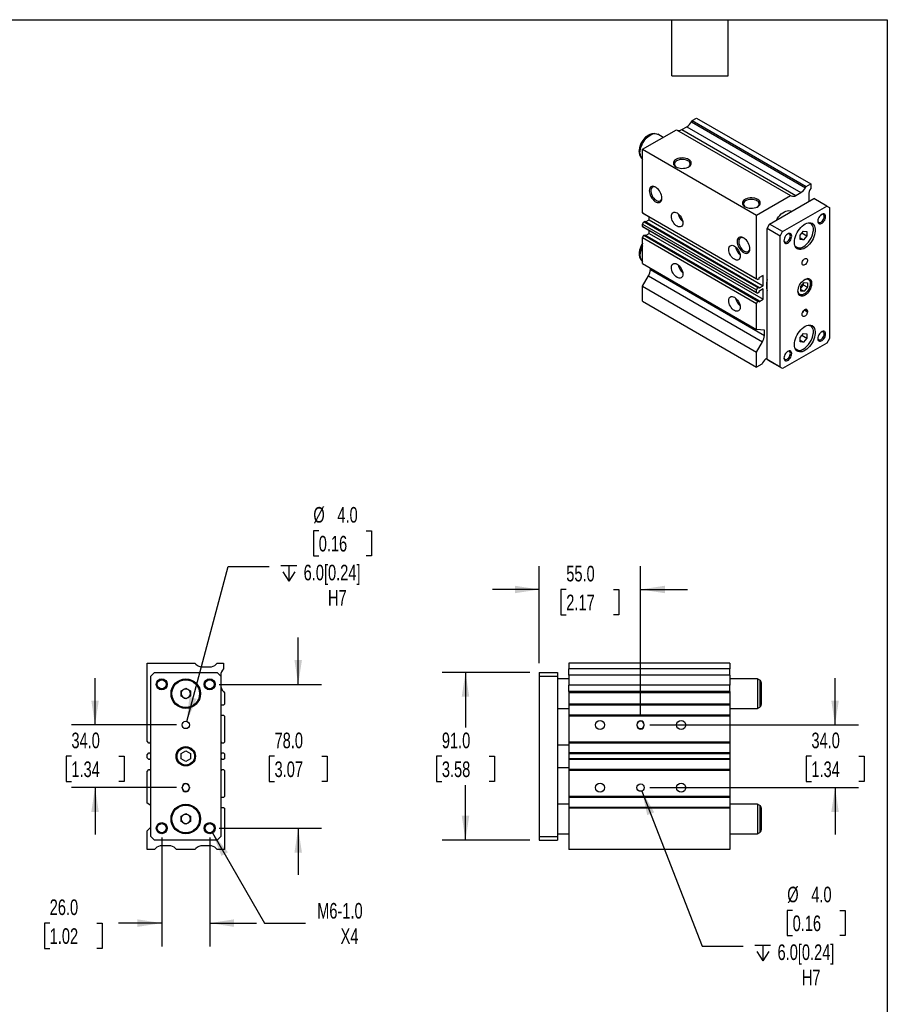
# Model space of a CAD drawing. Header units: millimetres. Extents: x 25 to 1092, y 25 to 838.
# Tile 4 of 4: x 621 to 1092, y 304 to 838. Entities that reach past the tile are written whole.
import ezdxf

# ---------------------------------------------------------------- set-up
doc = ezdxf.new("R2010")
doc.units = ezdxf.units.MM
doc.header["$LTSCALE"] = 4
doc.linetypes.add('SLD-Solid', pattern=[0])
doc.layers.add('DIMENSIONS', color=140, linetype='SLD-Solid', lineweight=25)
doc.layers.add('TEXT', color=140, linetype='SLD-Solid', lineweight=25)
doc.styles.add('SLDTEXTSTYLE0', font='TXT', dxfattribs={"width": 0.7})
doc.dimstyles.new('SLDDIMSTYLE1', dxfattribs={"dimtxt": 8.632031, "dimasz": 13.208, "dimexe": 0, "dimexo": 0.0625, "dimgap": 2.158008, "dimtad": 0, "dimtih": 1, "dimtoh": 1, "dimrnd": 1e-09, "dimzin": 12, "dimdsep": 46, "dimtxsty": 'SLDTEXTSTYLE0', "dimsah": 1, "dimcen": 0, "dimadec": 0, "dimazin": 3, "dimtfac": 1, "dimtofl": 0, "dimtmove": 0, "dimatfit": 3, "dimfxl": 0, "dimfrac": 2, "dimtolj": 1, "dimtzin": 12, "dimarcsym": 0})
doc.dimstyles.new('SLDDIMSTYLE2', dxfattribs={"dimtxt": 8.632031, "dimasz": 13.208, "dimexe": 0, "dimexo": 0.0625, "dimgap": 2.158008, "dimtad": 0, "dimtih": 1, "dimtoh": 1, "dimrnd": 1e-09, "dimzin": 4, "dimdsep": 46, "dimtxsty": 'SLDTEXTSTYLE0', "dimsah": 1, "dimcen": 0.09, "dimadec": 0, "dimazin": 1, "dimtfac": 1, "dimtmove": 0, "dimatfit": 0, "dimfxl": 0, "dimfrac": 2, "dimtolj": 1, "dimtzin": 12, "dimarcsym": 0})
doc.dimstyles.new('SLDDIMSTYLE4', dxfattribs={"dimtxt": 8.632031, "dimasz": 13.208, "dimexe": 0, "dimexo": 0.0625, "dimgap": 2.158008, "dimtad": 0, "dimtih": 1, "dimtoh": 1, "dimrnd": 1e-09, "dimzin": 4, "dimdsep": 46, "dimtxsty": 'SLDTEXTSTYLE0', "dimsah": 1, "dimcen": 0.09, "dimadec": 0, "dimazin": 1, "dimtfac": 1, "dimtofl": 0, "dimtmove": 0, "dimatfit": 3, "dimfxl": 0, "dimfrac": 2, "dimtolj": 1, "dimtzin": 12, "dimarcsym": 0})
doc.dimstyles.new('SLDDIMSTYLE5', dxfattribs={"dimtxt": 8.632031, "dimasz": 13.208, "dimexe": 0, "dimexo": 0.0625, "dimgap": 2.158008, "dimtad": 0, "dimtih": 1, "dimtoh": 1, "dimrnd": 1e-09, "dimzin": 4, "dimdsep": 46, "dimtxsty": 'SLDTEXTSTYLE0', "dimsah": 1, "dimcen": 0, "dimadec": 0, "dimazin": 1, "dimtfac": 1, "dimtofl": 0, "dimtmove": 0, "dimatfit": 3, "dimfxl": 0, "dimfrac": 2, "dimtolj": 1, "dimtzin": 12, "dimarcsym": 0})

# ---------------------------------------------------------------- blocks, each defined once
blk = doc.blocks.new('_D_10')
at = {"layer": 'DIMENSIONS'}
for p, q in [((726.08, 396.97), (754.31, 348.07)), ((754.31, 348.07), (776.54, 348.07))]:
    blk.add_line(p, q, dxfattribs=at)
blk.add_solid([(726.08, 396.97), (730.92, 384.52), (734.44, 386.55)], dxfattribs=at)
at = {"layer": 'DIMENSIONS', "char_height": 8.467, "attachment_point": 1, "style": 'SLDTEXTSTYLE0'}
for s, insert in [('M6-1.0', (782.89, 358.99)), ('X4', (795.58, 345.27))]:
    blk.add_mtext(s, dxfattribs=dict(at, insert=insert))
blk = doc.blocks.new('_D_11')
at = {"layer": 'DIMENSIONS'}
for p, q in [((772.58, 477.57), (772.58, 502.97)), ((729.66, 477.57), (785.28, 477.57)), ((759.75, 438.57), (756.86, 438.57)), ((756.86, 438.57), (756.86, 424.85)), ((785.4, 438.57), (788.3, 438.57)), ((788.3, 438.57), (788.3, 424.85)), ((756.86, 424.85), (759.75, 424.85)), ((788.3, 424.85), (785.4, 424.85)), ((729.66, 399.57), (785.28, 399.57)), ((772.58, 399.57), (772.58, 374.17))]:
    blk.add_line(p, q, dxfattribs=at)
for points in [[(772.58, 477.57), (774.61, 490.78), (770.55, 490.78)], [(772.58, 399.57), (770.55, 386.36), (774.61, 386.36)]]:
    blk.add_solid(points, dxfattribs=at)
at = {"layer": 'DIMENSIONS', "char_height": 8.467, "attachment_point": 1, "style": 'SLDTEXTSTYLE0'}
for s, insert in [('78.0', (759.75, 451.42)), ('3.07', (759.75, 435.77))]:
    blk.add_mtext(s, dxfattribs=dict(at, insert=insert))
blk = doc.blocks.new('_D_12')
at = {"layer": 'DIMENSIONS'}
for p, q in [((698.58, 394.49), (698.58, 335.37)), ((724.58, 394.49), (724.58, 335.37)), ((637.76, 348.07), (634.87, 348.07)), ((634.87, 348.07), (634.87, 334.35)), ((663.42, 348.07), (666.31, 348.07)), ((666.31, 348.07), (666.31, 334.35)), ((698.58, 348.07), (675.11, 348.07)), ((724.58, 348.07), (749.98, 348.07)), ((634.87, 334.35), (637.76, 334.35)), ((666.31, 334.35), (663.42, 334.35))]:
    blk.add_line(p, q, dxfattribs=at)
for points in [[(698.58, 348.07), (685.37, 350.1), (685.37, 346.04)], [(724.58, 348.07), (737.79, 346.04), (737.79, 350.1)]]:
    blk.add_solid(points, dxfattribs=at)
at = {"layer": 'DIMENSIONS', "char_height": 8.467, "attachment_point": 1, "style": 'SLDTEXTSTYLE0'}
for s, insert in [('26.0', (637.76, 360.92)), ('1.02', (637.76, 345.27))]:
    blk.add_mtext(s, dxfattribs=dict(at, insert=insert))
blk = doc.blocks.new('_D_13')
at = {"layer": 'DIMENSIONS'}
for p, q in [((662.36, 455.57), (662.36, 480.97)), ((706.5, 455.57), (649.66, 455.57)), ((649.54, 438.57), (646.64, 438.57)), ((646.64, 438.57), (646.64, 424.85)), ((675.19, 438.57), (678.09, 438.57)), ((678.09, 438.57), (678.09, 424.85)), ((646.64, 424.85), (649.54, 424.85)), ((678.09, 424.85), (675.19, 424.85)), ((706.5, 421.57), (649.66, 421.57)), ((662.36, 421.57), (662.36, 396.17))]:
    blk.add_line(p, q, dxfattribs=at)
for points in [[(662.36, 455.57), (664.39, 468.78), (660.33, 468.78)], [(662.36, 421.57), (660.33, 408.36), (664.39, 408.36)]]:
    blk.add_solid(points, dxfattribs=at)
at = {"layer": 'DIMENSIONS', "char_height": 8.467, "attachment_point": 1, "style": 'SLDTEXTSTYLE0'}
for s, insert in [('34.0', (649.54, 451.42)), ('1.34', (649.54, 435.77))]:
    blk.add_mtext(s, dxfattribs=dict(at, insert=insert))
blk = doc.blocks.new('SW_SYMBOL_HOLE_DEPTH')
at = {"layer": 'DIMENSIONS', "color": 0}
for p, q in [((0, 3500), (3200, 3500)), ((400, 2220), (1600, 300)), ((1600, 3500), (1600, 300)), ((2800, 2220), (1600, 300))]:
    blk.add_line(p, q, dxfattribs=at)
blk = doc.blocks.new('_D_14')
at = {"layer": 'DIMENSIONS'}
for p, q in [((783.73, 560.96), (780.83, 560.96)), ((780.83, 560.96), (780.83, 547.24)), ((809.38, 560.96), (812.28, 560.96)), ((812.28, 560.96), (812.28, 547.24)), ((780.83, 547.24), (783.73, 547.24)), ((812.28, 547.24), (809.38, 547.24)), ((712.1, 457.5), (734.62, 541.57)), ((734.62, 541.57), (756.85, 541.57))]:
    blk.add_line(p, q, dxfattribs=at)
blk.add_solid([(712.1, 457.5), (717.48, 469.73), (713.55, 470.79)], dxfattribs=at)
at = {"layer": 'DIMENSIONS', "xscale": 0.002688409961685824, "yscale": 0.002688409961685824, "zscale": 0.002688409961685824}
blk.add_blockref('SW_SYMBOL_HOLE_DEPTH', (763.2, 532.73), dxfattribs=at)
at = {"layer": 'DIMENSIONS', "char_height": 8.467, "attachment_point": 1, "style": 'SLDTEXTSTYLE0'}
for s, insert in [('%%c', (780.81, 573.81)), ('4.0', (793.84, 573.81)), ('0.16', (783.73, 558.16)), ('6.0[0.24]', (775.54, 542.5)), ('H7', (788.73, 528.78))]:
    blk.add_mtext(s, dxfattribs=dict(at, insert=insert))
blk = doc.blocks.new('_D_15')
at = {"layer": 'DIMENSIONS'}
for p, q in [((959.07, 419.71), (991.73, 335.59)), ((1040.84, 354.98), (1037.94, 354.98)), ((1037.94, 354.98), (1037.94, 341.26)), ((1066.49, 354.98), (1069.39, 354.98)), ((1069.39, 354.98), (1069.39, 341.26)), ((1037.94, 341.26), (1040.84, 341.26)), ((1069.39, 341.26), (1066.49, 341.26)), ((991.73, 335.59), (1013.96, 335.59))]:
    blk.add_line(p, q, dxfattribs=at)
blk.add_solid([(959.07, 419.71), (961.96, 406.66), (965.74, 408.13)], dxfattribs=at)
at = {"layer": 'DIMENSIONS', "xscale": 0.002688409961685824, "yscale": 0.002688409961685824, "zscale": 0.002688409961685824}
blk.add_blockref('SW_SYMBOL_HOLE_DEPTH', (1020.31, 326.75), dxfattribs=at)
at = {"layer": 'DIMENSIONS', "char_height": 8.467, "attachment_point": 1, "style": 'SLDTEXTSTYLE0'}
for s, insert in [('%%c', (1037.92, 367.83)), ('4.0', (1050.95, 367.83)), ('0.16', (1040.84, 352.18)), ('6.0[0.24]', (1032.65, 336.52)), ('H7', (1045.84, 322.81))]:
    blk.add_mtext(s, dxfattribs=dict(at, insert=insert))
blk = doc.blocks.new('_D_16')
at = {"layer": 'DIMENSIONS'}
for p, q in [((903.34, 489.15), (903.34, 541.77)), ((958.34, 460.9), (958.34, 541.77)), ((903.34, 529.07), (877.94, 529.07)), ((918.02, 529.07), (915.12, 529.07)), ((915.12, 529.07), (915.12, 515.35)), ((943.67, 529.07), (946.57, 529.07)), ((946.57, 529.07), (946.57, 515.35)), ((958.34, 529.07), (983.74, 529.07)), ((915.12, 515.35), (918.02, 515.35)), ((946.57, 515.35), (943.67, 515.35))]:
    blk.add_line(p, q, dxfattribs=at)
for points in [[(903.34, 529.07), (890.14, 531.1), (890.14, 527.04)], [(958.34, 529.07), (971.55, 527.04), (971.55, 531.1)]]:
    blk.add_solid(points, dxfattribs=at)
at = {"layer": 'DIMENSIONS', "char_height": 8.467, "attachment_point": 1, "style": 'SLDTEXTSTYLE0'}
for s, insert in [('55.0', (918.02, 541.92)), ('2.17', (918.02, 526.27))]:
    blk.add_mtext(s, dxfattribs=dict(at, insert=insert))
blk = doc.blocks.new('_D_17')
at = {"layer": 'DIMENSIONS'}
for p, q in [((898.26, 484.07), (850.64, 484.07)), ((863.34, 484.07), (863.34, 454.22)), ((850.52, 438.57), (847.62, 438.57)), ((847.62, 438.57), (847.62, 424.85)), ((876.17, 438.57), (879.07, 438.57)), ((879.07, 438.57), (879.07, 424.85)), ((847.62, 424.85), (850.52, 424.85)), ((863.34, 393.07), (863.34, 422.92)), ((879.07, 424.85), (876.17, 424.85)), ((898.26, 393.07), (850.64, 393.07))]:
    blk.add_line(p, q, dxfattribs=at)
for points in [[(863.34, 484.07), (861.31, 470.86), (865.38, 470.86)], [(863.34, 393.07), (865.38, 406.28), (861.31, 406.28)]]:
    blk.add_solid(points, dxfattribs=at)
at = {"layer": 'DIMENSIONS', "char_height": 8.467, "attachment_point": 1, "style": 'SLDTEXTSTYLE0'}
for s, insert in [('91.0', (850.52, 451.42)), ('3.58', (850.52, 435.77))]:
    blk.add_mtext(s, dxfattribs=dict(at, insert=insert))
blk = doc.blocks.new('_D_18')
at = {"layer": 'DIMENSIONS'}
for p, q in [((1063.84, 455.57), (1063.84, 480.97)), ((963.42, 455.57), (1076.54, 455.57)), ((1051.02, 438.57), (1048.12, 438.57)), ((1048.12, 438.57), (1048.12, 424.85)), ((1076.67, 438.57), (1079.57, 438.57)), ((1079.57, 438.57), (1079.57, 424.85)), ((1048.12, 424.85), (1051.02, 424.85)), ((1079.57, 424.85), (1076.67, 424.85)), ((963.42, 421.57), (1076.54, 421.57)), ((1063.84, 421.57), (1063.84, 396.17))]:
    blk.add_line(p, q, dxfattribs=at)
for points in [[(1063.84, 455.57), (1065.88, 468.78), (1061.81, 468.78)], [(1063.84, 421.57), (1061.81, 408.36), (1065.88, 408.36)]]:
    blk.add_solid(points, dxfattribs=at)
at = {"layer": 'DIMENSIONS', "char_height": 8.467, "attachment_point": 1, "style": 'SLDTEXTSTYLE0'}
for s, insert in [('34.0', (1051.02, 451.42)), ('1.34', (1051.02, 435.77))]:
    blk.add_mtext(s, dxfattribs=dict(at, insert=insert))

msp = doc.modelspace()

# ---------------------------------------------------------------- linework, layer by layer
for p, q in [((980.671, 778.554), (983.399, 780.129)), ((983.399, 780.129), (1045.271, 744.411)), ((985.899, 782.768), (986.278, 783.424)), ((985.899, 782.768), (1047.771, 747.05)), ((986.278, 783.424), (988.753, 784.853)), ((986.278, 783.424), (1048.15, 747.706)), ((988.753, 784.853), (1050.624, 749.135)), ((959.408, 767.912), (977.792, 778.525)), ((964.431, 776.229), (964.602, 776.257)), ((965.668, 776.402), (964.602, 776.257)), ((970.588, 774.367), (967.65, 776.063)), ((977.792, 778.525), (1039.664, 742.808)), ((980.671, 778.554), (1042.543, 742.836)), ((957.959, 764.749), (957.901, 764.899)), ((957.959, 764.749), (958.366, 763.753)), ((959.408, 767.912), (1021.28, 732.194)), ((959.408, 733.356), (959.408, 767.912)), ((1048.15, 747.706), (1050.624, 749.135)), ((1050.624, 749.135), (1050.624, 746.686)), ((1021.28, 732.194), (1039.664, 742.808)), ((1039.664, 742.808), (1040.043, 742.589)), ((1042.543, 742.836), (1045.271, 744.411)), ((1047.771, 747.05), (1048.15, 747.706)), ((1049.564, 743.158), (1049.564, 739.541)), ((1028.351, 727.295), (1052.392, 741.174)), ((1059.463, 737.092), (1052.392, 741.174)), ((959.408, 733.356), (1021.28, 697.638)), ((960.115, 732.948), (959.408, 733.356)), ((960.115, 732.948), (1021.987, 697.23)), ((1021.28, 697.638), (1021.28, 732.194)), ((1035.422, 723.213), (1059.463, 737.092)), ((1040.239, 734.158), (1040.128, 734.222)), ((1059.463, 737.092), (1060.878, 736.275)), ((1060.878, 736.275), (1060.878, 665.236)), ((959.408, 727.355), (960.115, 728.579)), ((959.408, 727.355), (1021.28, 691.637)), ((959.408, 725.999), (959.408, 727.355)), ((960.115, 728.579), (960.574, 728.845)), ((960.115, 728.579), (1021.987, 692.861)), ((960.574, 728.845), (1022.446, 693.127)), ((961.091, 728.547), (962.943, 729.616)), ((962.943, 729.616), (962.943, 731.315)), ((962.943, 729.616), (1024.815, 693.898)), ((1026.936, 724.846), (1028.351, 727.295)), ((1035.422, 723.213), (1028.351, 727.295)), ((1050.433, 727.984), (1050.325, 728.047)), ((959.408, 725.999), (1021.28, 690.281)), ((960.115, 725.591), (959.408, 725.999)), ((959.408, 719.998), (960.115, 721.222)), ((960.115, 725.591), (1021.987, 689.873)), ((960.115, 721.222), (960.574, 721.488)), ((960.115, 721.222), (1021.987, 685.504)), ((960.574, 721.488), (1022.446, 685.77)), ((961.084, 721.194), (962.943, 722.267)), ((962.943, 722.267), (962.943, 723.958)), ((962.943, 722.267), (1024.815, 686.549)), ((1034.007, 720.764), (1026.936, 724.846)), ((1026.936, 653.807), (1026.936, 724.846)), ((1034.007, 720.764), (1035.422, 723.213)), ((1044.968, 721.329), (1046.735, 723.528)), ((1044.968, 718.971), (1044.968, 721.329)), ((1045.915, 722.507), (1048.503, 721.012)), ((1046.735, 723.528), (1048.503, 723.37)), ((1048.503, 723.37), (1048.503, 721.012)), ((959.408, 719.998), (1021.28, 684.28)), ((959.408, 705.855), (959.408, 719.998)), ((1034.007, 649.725), (1034.007, 720.764)), ((1044.968, 719.834), (1046.735, 718.813)), ((1046.735, 718.813), (1044.968, 718.971)), ((1048.503, 721.012), (1046.735, 718.813)), ((1042.576, 714.623), (1042.684, 714.561)), ((957.959, 709.224), (957.901, 709.374)), ((957.959, 709.224), (958.366, 708.228)), ((959.408, 705.855), (1021.28, 670.137)), ((963.65, 702.646), (963.65, 703.406)), ((963.65, 702.646), (1025.522, 666.929)), ((959.408, 693.607), (962.615, 699.162)), ((962.615, 699.162), (1024.487, 663.444)), ((1021.987, 697.23), (1021.28, 697.638)), ((1022.446, 697.495), (1021.987, 697.23)), ((1024.815, 699.451), (1022.446, 698.083)), ((1022.446, 698.083), (1022.446, 697.495)), ((1024.815, 693.898), (1024.815, 699.451)), ((1045.321, 693.362), (1047.089, 695.561)), ((1046.597, 694.95), (1046.597, 694.35)), ((1047.089, 695.561), (1048.857, 695.403)), ((1048.857, 695.403), (1048.857, 693.046)), ((1049.05, 697.792), (1049.412, 697.636)), ((1049.412, 697.636), (1049.142, 697.792)), ((959.408, 693.607), (1021.28, 657.889)), ((959.408, 685.441), (959.408, 693.607)), ((1021.28, 691.637), (1021.987, 692.861)), ((1021.28, 690.281), (1021.28, 691.637)), ((1021.987, 689.873), (1021.28, 690.281)), ((1021.987, 692.861), (1022.446, 693.127)), ((1022.446, 690.138), (1021.987, 689.873)), ((1022.446, 692.531), (1024.815, 693.898)), ((1022.446, 693.127), (1022.446, 692.531)), ((1024.815, 692.102), (1022.446, 690.734)), ((1022.446, 690.734), (1022.446, 690.138)), ((1024.815, 686.549), (1024.815, 692.102)), ((1044.142, 689.132), (1044.412, 688.976)), ((1046.597, 694.35), (1045.321, 692.762)), ((1045.321, 691.005), (1045.321, 693.362)), ((1045.321, 691.867), (1047.089, 690.847)), ((1047.089, 690.847), (1045.321, 691.005)), ((1046.597, 694.35), (1048.857, 693.046)), ((1048.857, 693.046), (1047.089, 690.847)), ((959.408, 685.441), (1021.28, 649.724)), ((1021.28, 684.28), (1021.987, 685.504)), ((1021.28, 670.137), (1021.28, 684.28)), ((1021.987, 685.504), (1022.446, 685.77)), ((1022.446, 685.182), (1024.815, 686.549)), ((1022.446, 685.77), (1022.446, 685.182)), ((1046.028, 678.098), (1046.028, 678.507)), ((1047.125, 680.731), (1048.857, 679.731)), ((1047.442, 680.956), (1048.857, 680.139)), ((1048.857, 680.139), (1048.857, 679.731)), ((1025.522, 669.758), (1021.28, 670.137)), ((1025.522, 666.929), (1025.522, 669.758)), ((1044.968, 665.804), (1046.735, 668.003)), ((1046.735, 668.003), (1048.503, 667.845)), ((1048.503, 667.845), (1048.503, 665.488)), ((1050.433, 672.46), (1050.325, 672.522)), ((1021.28, 657.889), (1024.487, 663.444)), ((1059.463, 662.787), (1035.422, 648.908)), ((1044.968, 663.447), (1044.968, 665.804)), ((1044.968, 664.309), (1046.735, 663.289)), ((1046.735, 663.289), (1044.968, 663.447)), ((1045.915, 666.982), (1048.503, 665.488)), ((1048.503, 665.488), (1046.735, 663.289)), ((1060.878, 665.236), (1059.463, 662.787)), ((1021.28, 649.724), (1021.28, 657.889)), ((1042.576, 659.099), (1042.684, 659.036)), ((1024.487, 652.012), (1024.108, 651.356)), ((1034.007, 649.725), (1026.936, 653.807)), ((1028.351, 652.99), (1026.936, 653.807)), ((1035.422, 648.908), (1028.351, 652.99)), ((1024.108, 651.356), (1021.28, 649.724)), ((1035.422, 648.908), (1034.007, 649.725)), ((690.58, 446.751), (690.58, 489.071)), ((690.58, 489.071), (716.58, 489.071)), ((716.58, 489.071), (717.115, 488.536)), ((720.651, 487.071), (724.508, 487.071)), ((728.044, 488.536), (728.58, 489.071)), ((728.58, 489.071), (732.08, 489.071)), ((732.08, 489.071), (732.08, 486.072)), ((1006.845, 489.071), (919.345, 489.071)), ((919.345, 489.071), (919.345, 486.072)), ((1006.845, 489.071), (1006.845, 486.072)), ((692.58, 482.071), (694.58, 484.071)), ((692.58, 395.071), (692.58, 482.071)), ((694.58, 484.071), (728.58, 484.071)), ((728.58, 484.071), (730.58, 482.071)), ((730.58, 482.501), (730.58, 482.071)), ((730.58, 482.071), (730.58, 395.071)), ((903.345, 484.071), (913.345, 484.071)), ((903.345, 484.071), (903.345, 482.071)), ((903.345, 482.071), (903.345, 395.071)), ((903.345, 482.071), (913.345, 482.071)), ((913.345, 484.071), (913.345, 482.071)), ((913.345, 482.071), (913.345, 395.071)), ((1006.845, 486.072), (919.345, 486.072)), ((919.345, 482.501), (919.345, 486.072)), ((1006.845, 482.501), (919.345, 482.501)), ((919.345, 482.501), (919.345, 477.141)), ((1006.845, 482.501), (1006.845, 486.072)), ((1006.845, 482.501), (1006.845, 477.141)), ((709.08, 474.014), (711.58, 475.458)), ((711.58, 475.458), (714.08, 474.014)), ((919.345, 480.571), (913.345, 480.571)), ((1006.845, 477.141), (919.345, 477.141)), ((919.345, 473.667), (919.345, 477.141)), ((1021.845, 480.571), (1006.845, 480.571)), ((1006.845, 473.667), (1006.845, 477.141)), ((1023.095, 479.849), (1021.845, 480.571)), ((1021.845, 480.571), (1021.845, 464.571)), ((1023.095, 479.849), (1023.095, 465.293)), ((1023.845, 478.55), (1023.845, 466.592)), ((709.08, 471.128), (709.08, 474.014)), ((711.58, 469.684), (709.08, 471.128)), ((714.08, 471.128), (711.58, 469.684)), ((714.08, 474.014), (714.08, 471.128)), ((731.983, 473.667), (732.58, 473.071)), ((732.58, 473.071), (732.58, 466.771)), ((1006.845, 473.667), (919.345, 473.667)), ((919.345, 473.667), (919.345, 473.071)), ((1006.845, 473.071), (919.345, 473.071)), ((919.345, 473.071), (919.345, 466.771)), ((1006.845, 473.667), (1006.845, 473.071)), ((1006.845, 473.071), (1006.845, 466.771)), ((732.08, 466.271), (730.58, 466.271)), ((732.58, 466.771), (732.08, 466.271)), ((1006.845, 466.771), (919.345, 466.771)), ((919.345, 466.771), (919.345, 466.271)), ((1006.845, 466.271), (919.345, 466.271)), ((919.345, 466.271), (919.345, 460.871)), ((1006.845, 466.771), (1006.845, 466.271)), ((1006.845, 466.271), (1006.845, 460.871)), ((1021.845, 464.571), (1023.095, 465.293)), ((730.58, 460.871), (732.08, 460.871)), ((732.08, 460.871), (732.58, 460.371)), ((732.58, 460.371), (732.58, 446.251)), ((913.345, 464.571), (919.345, 464.571)), ((1006.845, 460.871), (919.345, 460.871)), ((919.345, 460.871), (919.345, 460.371)), ((1006.845, 460.371), (919.345, 460.371)), ((919.345, 460.371), (919.345, 446.251)), ((1006.845, 464.571), (1021.845, 464.571)), ((1006.845, 460.871), (1006.845, 460.371)), ((1006.845, 460.371), (1006.845, 446.251)), ((956.345, 455.821), (956.345, 455.321)), ((960.345, 455.321), (960.345, 455.821)), ((691.58, 445.751), (690.58, 446.751)), ((692.23, 445.751), (691.58, 445.751)), ((692.58, 446.471), (692.23, 446.471)), ((692.23, 446.471), (692.23, 445.751)), ((730.93, 446.471), (730.58, 446.471)), ((730.93, 445.751), (730.93, 446.471)), ((732.08, 445.751), (730.93, 445.751)), ((732.58, 446.251), (732.08, 445.751)), ((919.345, 444.571), (913.345, 444.571)), ((1006.845, 446.251), (919.345, 446.251)), ((919.345, 446.251), (919.345, 445.751)), ((1006.845, 445.751), (919.345, 445.751)), ((919.345, 445.751), (919.345, 440.401)), ((1006.845, 446.251), (1006.845, 445.751)), ((1006.845, 445.751), (1006.845, 440.401)), ((690.58, 439.401), (691.58, 440.401)), ((690.58, 437.741), (690.58, 439.401)), ((691.58, 440.401), (692.23, 440.401)), ((692.23, 440.401), (692.23, 439.671)), ((692.23, 439.671), (692.58, 439.671)), ((709.08, 440.014), (711.58, 441.458)), ((709.08, 437.128), (709.08, 440.014)), ((711.58, 441.458), (714.08, 440.014)), ((714.08, 440.014), (714.08, 437.128)), ((730.58, 439.671), (730.93, 439.671)), ((730.93, 439.671), (730.93, 440.401)), ((730.93, 440.401), (732.08, 440.401)), ((732.08, 440.401), (732.58, 439.901)), ((732.58, 439.901), (732.58, 437.241)), ((1006.845, 440.401), (919.345, 440.401)), ((919.345, 440.401), (919.345, 439.901)), ((1006.845, 439.901), (919.345, 439.901)), ((919.345, 439.901), (919.345, 437.241)), ((1006.845, 440.401), (1006.845, 439.901)), ((1006.845, 439.901), (1006.845, 437.241)), ((691.58, 436.741), (690.58, 437.741)), ((692.23, 436.741), (691.58, 436.741)), ((692.58, 437.471), (692.23, 437.471)), ((692.23, 437.471), (692.23, 436.741)), ((711.58, 435.684), (709.08, 437.128)), ((714.08, 437.128), (711.58, 435.684)), ((730.93, 437.471), (730.58, 437.471)), ((730.93, 436.741), (730.93, 437.471)), ((732.08, 436.741), (730.93, 436.741)), ((732.58, 437.241), (732.08, 436.741)), ((1006.845, 437.241), (919.345, 437.241)), ((919.345, 437.241), (919.345, 436.741)), ((1006.845, 436.741), (919.345, 436.741)), ((919.345, 436.741), (919.345, 431.391)), ((1006.845, 437.241), (1006.845, 436.741)), ((1006.845, 436.741), (1006.845, 431.391)), ((690.58, 430.391), (691.58, 431.391)), ((690.58, 413.071), (690.58, 430.391)), ((691.58, 431.391), (692.23, 431.391)), ((692.23, 431.391), (692.23, 430.671)), ((692.23, 430.671), (692.58, 430.671)), ((730.58, 430.671), (730.93, 430.671)), ((730.93, 430.671), (730.93, 431.391)), ((730.93, 431.391), (732.08, 431.391)), ((732.08, 431.391), (732.58, 430.891)), ((732.58, 430.891), (732.58, 416.771)), ((913.345, 432.571), (919.345, 432.571)), ((1006.845, 431.391), (919.345, 431.391)), ((919.345, 431.391), (919.345, 430.891)), ((1006.845, 430.891), (919.345, 430.891)), ((919.345, 430.891), (919.345, 416.771)), ((1006.845, 431.391), (1006.845, 430.891)), ((1006.845, 430.891), (1006.845, 416.771)), ((709.58, 421.321), (709.58, 421.821)), ((713.58, 421.821), (713.58, 421.321)), ((732.58, 416.771), (732.08, 416.271)), ((1006.845, 416.771), (919.345, 416.771)), ((919.345, 416.771), (919.345, 416.271)), ((1006.845, 416.771), (1006.845, 416.271)), ((692.58, 411.916), (690.58, 413.071)), ((732.08, 416.271), (730.58, 416.271)), ((919.345, 412.571), (913.345, 412.571)), ((1006.845, 416.271), (919.345, 416.271)), ((919.345, 416.271), (919.345, 410.871)), ((1006.845, 416.271), (1006.845, 410.871)), ((1021.845, 412.571), (1006.845, 412.571)), ((1023.095, 411.849), (1021.845, 412.571)), ((1021.845, 412.571), (1021.845, 396.571)), ((1023.095, 411.849), (1023.095, 397.293)), ((709.08, 406.014), (711.58, 407.458)), ((709.08, 403.128), (709.08, 406.014)), ((711.58, 407.458), (714.08, 406.014)), ((714.08, 406.014), (714.08, 403.128)), ((730.58, 410.871), (732.08, 410.871)), ((732.08, 410.871), (732.58, 410.371)), ((732.58, 410.371), (732.58, 388.071)), ((1006.845, 410.871), (919.345, 410.871)), ((919.345, 410.871), (919.345, 410.371)), ((1006.845, 410.371), (919.345, 410.371)), ((919.345, 410.371), (919.345, 388.071)), ((1006.845, 410.871), (1006.845, 410.371)), ((1006.845, 410.371), (1006.845, 388.071)), ((1023.845, 410.55), (1023.845, 398.592)), ((711.58, 401.684), (709.08, 403.128)), ((714.08, 403.128), (711.58, 401.684)), ((690.58, 398.071), (692.58, 400.071)), ((690.58, 388.071), (690.58, 398.071)), ((913.345, 396.571), (919.345, 396.571)), ((1006.845, 396.571), (1021.845, 396.571)), ((1021.845, 396.571), (1023.095, 397.293)), ((694.58, 393.071), (692.58, 395.071)), ((728.58, 393.071), (694.58, 393.071)), ((702.508, 390.071), (698.651, 390.071)), ((724.508, 390.071), (720.651, 390.071)), ((730.58, 395.071), (728.58, 393.071)), ((903.345, 395.071), (903.345, 393.071)), ((903.345, 395.071), (913.345, 395.071)), ((903.345, 393.071), (913.345, 393.071)), ((913.345, 395.071), (913.345, 393.071)), ((694.58, 388.071), (690.58, 388.071)), ((695.115, 388.607), (694.58, 388.071)), ((706.58, 388.071), (706.044, 388.607)), ((716.58, 388.071), (706.58, 388.071)), ((717.115, 388.607), (716.58, 388.071)), ((728.58, 388.071), (728.044, 388.607)), ((732.58, 388.071), (728.58, 388.071)), ((1006.845, 388.071), (919.345, 388.071))]:
    msp.add_line(p, q)
at = {"flags": 128}
for points in [[(957.62, 766.674), (957.68, 767.616), (957.86, 768.605), (958.154, 769.619), (958.557, 770.634), (959.058, 771.625), (959.646, 772.57), (960.308, 773.447), (961.027, 774.234), (961.787, 774.913), (962.569, 775.47), (963.357, 775.889), (964.13, 776.163), (964.431, 776.229)], [(957.993, 765.869), (958.054, 766.855), (958.233, 767.889), (958.528, 768.95), (958.933, 770.015), (959.437, 771.062), (960.032, 772.067), (960.703, 773.009), (961.438, 773.869), (962.22, 774.628), (963.032, 775.271), (963.857, 775.782), (964.678, 776.151), (965.477, 776.371), (966.237, 776.437), (966.942, 776.347), (967.577, 776.104), (967.65, 776.063)], [(984.414, 762.346), (983.723, 762.677), (982.939, 762.929), (982.088, 763.094), (981.199, 763.165), (980.302, 763.141), (979.429, 763.023), (978.608, 762.813), (977.867, 762.521), (977.232, 762.154), (976.725, 761.727), (976.363, 761.253), (976.157, 760.748), (976.116, 760.231), (976.24, 759.717), (976.525, 759.226), (976.962, 758.773), (977.535, 758.375), (978.226, 758.044), (979.01, 757.792), (979.861, 757.627), (980.75, 757.555), (981.646, 757.579), (982.52, 757.698), (983.341, 757.907), (984.082, 758.2), (984.716, 758.567), (985.224, 758.994), (985.586, 759.468), (985.792, 759.972), (985.833, 760.49), (985.709, 761.003), (985.424, 761.495), (984.987, 761.947), (984.414, 762.346)], [(984.003, 761.634), (983.331, 761.95), (982.563, 762.182), (981.73, 762.32), (980.866, 762.358), (980.006, 762.294), (979.186, 762.133), (978.439, 761.879), (977.796, 761.543), (977.283, 761.14), (976.922, 760.686), (976.726, 760.198), (976.704, 759.698), (976.857, 759.206), (977.178, 758.741), (977.655, 758.323), (977.753, 758.257)], [(969.918, 741.431), (969.86, 742.195), (969.686, 743), (969.403, 743.819), (969.02, 744.625), (968.551, 745.389), (968.012, 746.087), (967.42, 746.693), (966.796, 747.188), (966.161, 747.554), (965.538, 747.78), (964.946, 747.857), (964.406, 747.783), (963.937, 747.56), (963.555, 747.195), (963.272, 746.703), (963.098, 746.098), (963.039, 745.402), (963.098, 744.638), (963.272, 743.833), (963.555, 743.014), (963.937, 742.208), (964.406, 741.444), (964.946, 740.746), (965.538, 740.14), (966.161, 739.645), (966.796, 739.279), (967.42, 739.053), (968.012, 738.976), (968.551, 739.051), (969.02, 739.274), (969.403, 739.638), (969.686, 740.13), (969.86, 740.735), (969.918, 741.431)], [(966.691, 747.258), (966.13, 747.478), (965.556, 747.564), (965.036, 747.489), (964.592, 747.258), (964.242, 746.88), (964, 746.369), (963.877, 745.747), (963.877, 745.039), (964, 744.275), (964.242, 743.485), (964.592, 742.702), (965.036, 741.958), (965.556, 741.284), (966.13, 740.706), (966.736, 740.25), (967.348, 739.932), (967.941, 739.767), (968.492, 739.761), (968.976, 739.914), (969.375, 740.221), (969.673, 740.668), (969.856, 741.237), (969.912, 741.68)], [(1021.89, 740.711), (1021.2, 741.042), (1020.416, 741.294), (1019.565, 741.459), (1018.676, 741.53), (1017.779, 741.507), (1016.905, 741.388), (1016.084, 741.179), (1015.344, 740.886), (1014.709, 740.519), (1014.202, 740.092), (1013.839, 739.618), (1013.634, 739.113), (1013.592, 738.596), (1013.716, 738.083), (1014.002, 737.591), (1014.438, 737.139), (1015.012, 736.74), (1015.702, 736.409), (1016.486, 736.157), (1017.337, 735.992), (1018.226, 735.921), (1019.123, 735.945), (1019.997, 736.063), (1020.818, 736.272), (1021.558, 736.565), (1022.193, 736.932), (1022.7, 737.359), (1023.063, 737.833), (1023.268, 738.338), (1023.31, 738.855), (1023.186, 739.368), (1022.901, 739.86), (1022.464, 740.312), (1021.89, 740.711)], [(1021.48, 739.999), (1020.808, 740.316), (1020.04, 740.547), (1019.207, 740.685), (1018.343, 740.723), (1017.483, 740.66), (1016.663, 740.498), (1015.916, 740.244), (1015.273, 739.909), (1014.76, 739.505), (1014.398, 739.051), (1014.202, 738.563), (1014.18, 738.063), (1014.333, 737.571), (1014.655, 737.106), (1015.132, 736.689), (1015.23, 736.622)], [(975.035, 731.537), (975.095, 732.203), (975.272, 732.775), (975.559, 733.23), (975.946, 733.551), (976.417, 733.726), (976.955, 733.747), (977.539, 733.615), (978.146, 733.333), (978.753, 732.914), (979.337, 732.373), (979.875, 731.73), (980.346, 731.011), (980.733, 730.243), (981.02, 729.456), (981.198, 728.68), (981.257, 727.944), (981.198, 727.278), (981.02, 726.706), (980.733, 726.251), (980.346, 725.93), (979.875, 725.755), (979.337, 725.734), (978.753, 725.866), (978.146, 726.148), (977.539, 726.567), (976.955, 727.109), (976.417, 727.751), (975.946, 728.47), (975.559, 729.238), (975.272, 730.025), (975.095, 730.801), (975.035, 731.537)], [(1032.022, 729.414), (1032.51, 730.226), (1033.182, 731.168), (1033.916, 732.028), (1034.698, 732.788), (1035.51, 733.43), (1036.335, 733.941), (1037.156, 734.31), (1037.955, 734.53), (1038.715, 734.596), (1039.42, 734.506), (1040.055, 734.263), (1040.128, 734.222)], [(1058.756, 731.376), (1058.695, 731.927), (1058.513, 732.374), (1058.223, 732.693), (1057.84, 732.863), (1057.387, 732.876), (1056.891, 732.731), (1056.379, 732.436), (1055.883, 732.008), (1055.43, 731.472), (1055.047, 730.859), (1054.757, 730.206), (1054.575, 729.549), (1054.514, 728.927), (1054.575, 728.376), (1054.757, 727.929), (1055.047, 727.611), (1055.43, 727.44), (1055.883, 727.427), (1056.379, 727.572), (1056.891, 727.868), (1057.387, 728.296), (1057.84, 728.831), (1058.223, 729.444), (1058.513, 730.098), (1058.695, 730.755), (1058.756, 731.376)], [(1057.99, 731.376), (1057.931, 731.862), (1057.757, 732.246), (1057.481, 732.502), (1057.121, 732.613), (1056.702, 732.572), (1056.434, 732.474)], [(1041.786, 717.497), (1041.846, 718.483), (1042.025, 719.517), (1042.32, 720.578), (1042.725, 721.643), (1043.229, 722.689), (1043.824, 723.694), (1044.496, 724.637), (1045.23, 725.497), (1046.012, 726.256), (1046.824, 726.898), (1047.649, 727.41), (1048.47, 727.779), (1049.269, 727.999), (1050.029, 728.065), (1050.734, 727.975), (1051.369, 727.732), (1051.92, 727.339), (1052.376, 726.807), (1052.726, 726.146), (1052.964, 725.37), (1053.084, 724.496), (1053.084, 723.542), (1052.964, 722.53), (1052.726, 721.479), (1052.376, 720.413), (1051.92, 719.355), (1051.369, 718.326), (1050.734, 717.35), (1050.029, 716.446), (1049.269, 715.634), (1048.47, 714.932), (1047.649, 714.354), (1046.824, 713.912), (1046.012, 713.616), (1045.23, 713.473), (1044.496, 713.485), (1043.824, 713.652), (1043.229, 713.971), (1042.725, 714.435), (1042.32, 715.033), (1042.025, 715.753), (1041.846, 716.58), (1041.786, 717.497)], [(1049.328, 728.01), (1049.387, 728.005), (1050.042, 727.867), (1050.623, 727.58), (1051.117, 727.15), (1051.513, 726.586), (1051.803, 725.901), (1051.979, 725.111), (1052.039, 724.232), (1051.997, 723.444)], [(1050.317, 728.048), (1050.362, 728.024), (1050.433, 727.984)], [(1054.523, 729.165), (1054.573, 728.884), (1054.746, 728.5), (1055.023, 728.244), (1055.383, 728.132), (1055.802, 728.174), (1056.252, 728.365), (1056.702, 728.693), (1057.121, 729.136), (1057.481, 729.663), (1057.757, 730.238), (1057.931, 730.823), (1057.99, 731.376)], [(1040.371, 720.763), (1040.31, 721.314), (1040.128, 721.761), (1039.838, 722.079), (1039.455, 722.25), (1039.002, 722.263), (1038.506, 722.118), (1037.994, 721.823), (1037.498, 721.395), (1037.045, 720.859), (1036.662, 720.246), (1036.372, 719.592), (1036.19, 718.936), (1036.129, 718.314), (1036.19, 717.763), (1036.372, 717.316), (1036.662, 716.997), (1037.045, 716.827), (1037.498, 716.814), (1037.994, 716.959), (1038.506, 717.254), (1039.002, 717.682), (1039.455, 718.218), (1039.838, 718.831), (1040.128, 719.484), (1040.31, 720.141), (1040.371, 720.763)], [(1039.606, 720.763), (1039.546, 721.248), (1039.373, 721.632), (1039.096, 721.889), (1038.736, 722), (1038.317, 721.958), (1038.049, 721.861)], [(1017.648, 713.877), (1017.589, 714.641), (1017.416, 715.446), (1017.133, 716.265), (1016.75, 717.071), (1016.281, 717.836), (1015.742, 718.533), (1015.15, 719.139), (1014.526, 719.634), (1013.891, 720.001), (1013.267, 720.226), (1012.675, 720.303), (1012.136, 720.229), (1011.667, 720.006), (1011.284, 719.642), (1011.001, 719.149), (1010.828, 718.544), (1010.769, 717.848), (1010.828, 717.085), (1011.001, 716.279), (1011.284, 715.46), (1011.667, 714.654), (1012.136, 713.89), (1012.675, 713.193), (1013.267, 712.586), (1013.891, 712.091), (1014.526, 711.725), (1015.15, 711.499), (1015.742, 711.422), (1016.281, 711.497), (1016.75, 711.72), (1017.133, 712.084), (1017.416, 712.577), (1017.589, 713.181), (1017.648, 713.877)], [(1014.421, 719.704), (1013.86, 719.924), (1013.286, 720.01), (1012.766, 719.936), (1012.321, 719.705), (1011.971, 719.326), (1011.73, 718.815), (1011.606, 718.193), (1011.606, 717.486), (1011.73, 716.721), (1011.971, 715.931), (1012.321, 715.149), (1012.766, 714.405), (1013.286, 713.73), (1013.86, 713.153), (1014.466, 712.696), (1015.078, 712.378), (1015.671, 712.213), (1016.221, 712.207), (1016.706, 712.361), (1017.105, 712.667), (1017.402, 713.114), (1017.586, 713.683), (1017.641, 714.126)], [(1036.138, 718.551), (1036.188, 718.271), (1036.362, 717.887), (1036.638, 717.63), (1036.998, 717.519), (1037.417, 717.561), (1037.867, 717.752), (1038.317, 718.08), (1038.736, 718.523), (1039.096, 719.05), (1039.373, 719.625), (1039.546, 720.209), (1039.606, 720.763)], [(1006.147, 713.576), (1006.207, 714.242), (1006.384, 714.814), (1006.672, 715.269), (1007.059, 715.59), (1007.53, 715.765), (1008.068, 715.786), (1008.652, 715.654), (1009.259, 715.372), (1009.866, 714.953), (1010.449, 714.412), (1010.987, 713.769), (1011.459, 713.05), (1011.846, 712.282), (1012.133, 711.495), (1012.31, 710.719), (1012.37, 709.984), (1012.31, 709.317), (1012.133, 708.745), (1011.846, 708.29), (1011.459, 707.969), (1010.987, 707.794), (1010.449, 707.773), (1009.866, 707.905), (1009.259, 708.187), (1008.652, 708.606), (1008.068, 709.148), (1007.53, 709.79), (1007.059, 710.509), (1006.672, 711.277), (1006.384, 712.064), (1006.207, 712.84), (1006.147, 713.576)], [(975.035, 703.774), (975.095, 704.441), (975.272, 705.012), (975.559, 705.468), (975.946, 705.789), (976.417, 705.963), (976.955, 705.985), (977.539, 705.852), (978.146, 705.571), (978.753, 705.152), (979.337, 704.61), (979.875, 703.968), (980.346, 703.249), (980.733, 702.481), (981.02, 701.694), (981.198, 700.918), (981.257, 700.182), (981.198, 699.516), (981.02, 698.944), (980.733, 698.489), (980.346, 698.168), (979.875, 697.993), (979.337, 697.972), (978.753, 698.104), (978.146, 698.385), (977.539, 698.805), (976.955, 699.346), (976.417, 699.989), (975.946, 700.708), (975.559, 701.476), (975.272, 702.263), (975.095, 703.039), (975.035, 703.774)], [(1046.028, 706.065), (1046.091, 706.582), (1046.274, 707.127), (1046.561, 707.649), (1046.926, 708.103), (1047.337, 708.449), (1047.757, 708.655), (1048.15, 708.704), (1048.479, 708.59), (1048.717, 708.325), (1048.841, 707.932), (1048.841, 707.445), (1048.717, 706.908), (1048.479, 706.369), (1048.15, 705.875), (1047.757, 705.471), (1047.337, 705.192), (1046.926, 705.063), (1046.561, 705.095), (1046.274, 705.287), (1046.091, 705.62), (1046.028, 706.065)], [(1043.73, 690.857), (1043.79, 691.657), (1043.967, 692.5), (1044.256, 693.359), (1044.647, 694.207), (1045.128, 695.015), (1045.683, 695.759), (1046.295, 696.415), (1046.944, 696.96), (1047.609, 697.379), (1048.269, 697.656), (1048.902, 697.784), (1049.488, 697.758), (1050.008, 697.579), (1050.446, 697.253), (1050.787, 696.791), (1051.021, 696.206), (1051.14, 695.519), (1051.14, 694.75), (1051.021, 693.925), (1050.787, 693.071), (1050.446, 692.214), (1050.008, 691.382), (1049.488, 690.603), (1048.902, 689.9), (1048.269, 689.297), (1047.609, 688.814), (1046.944, 688.464), (1046.295, 688.261), (1045.683, 688.209), (1045.128, 688.312), (1044.647, 688.566), (1044.256, 688.962), (1043.967, 689.487), (1043.79, 690.126), (1043.73, 690.857)], [(1047.662, 697.357), (1048.187, 697.503), (1048.768, 697.532), (1049.288, 697.405), (1049.729, 697.126), (1050.074, 696.705), (1050.312, 696.157), (1050.432, 695.503), (1050.432, 694.766), (1050.312, 693.972), (1050.074, 693.15), (1049.729, 692.331), (1049.288, 691.543), (1048.768, 690.815), (1048.187, 690.173), (1047.567, 689.641), (1046.929, 689.238), (1046.297, 688.978), (1045.694, 688.871), (1045.141, 688.92), (1044.658, 689.124), (1044.263, 689.476), (1043.971, 689.962), (1043.791, 690.566), (1043.735, 691.069)], [(1047.261, 697.177), (1047.567, 697.319), (1047.662, 697.357)], [(1044.412, 688.976), (1044.299, 689.047), (1044.097, 689.212)], [(1006.147, 685.813), (1006.207, 686.48), (1006.384, 687.052), (1006.672, 687.507), (1007.059, 687.828), (1007.53, 688.002), (1008.068, 688.024), (1008.652, 687.891), (1009.259, 687.61), (1009.866, 687.191), (1010.449, 686.649), (1010.987, 686.007), (1011.459, 685.288), (1011.846, 684.52), (1012.133, 683.733), (1012.31, 682.957), (1012.37, 682.221), (1012.31, 681.555), (1012.133, 680.983), (1011.846, 680.528), (1011.459, 680.207), (1010.987, 680.032), (1010.449, 680.011), (1009.866, 680.143), (1009.259, 680.424), (1008.652, 680.844), (1008.068, 681.385), (1007.53, 682.028), (1007.059, 682.747), (1006.672, 683.515), (1006.384, 684.302), (1006.207, 685.078), (1006.147, 685.813)], [(1046.028, 678.507), (1046.097, 679.051), (1046.298, 679.622), (1046.611, 680.164), (1047.005, 680.624), (1047.442, 680.956), (1047.879, 681.128), (1048.274, 681.124), (1048.587, 680.943), (1048.787, 680.604), (1048.857, 680.139)], [(1048.857, 679.731), (1048.787, 679.186), (1048.587, 678.615), (1048.274, 678.073), (1047.879, 677.614), (1047.442, 677.282), (1047.005, 677.109), (1046.611, 677.114), (1046.298, 677.294), (1046.097, 677.634), (1046.028, 678.098)], [(1046.578, 680.116), (1046.465, 679.84), (1046.186, 679.346)], [(1041.786, 661.972), (1041.846, 662.958), (1042.025, 663.992), (1042.32, 665.053), (1042.725, 666.118), (1043.229, 667.165), (1043.824, 668.17), (1044.496, 669.112), (1045.23, 669.972), (1046.012, 670.732), (1046.824, 671.374), (1047.649, 671.885), (1048.47, 672.254), (1049.269, 672.474), (1050.029, 672.54), (1050.734, 672.45), (1051.369, 672.207), (1051.92, 671.815), (1052.376, 671.282), (1052.726, 670.621), (1052.964, 669.845), (1053.084, 668.971), (1053.084, 668.018), (1052.964, 667.005), (1052.726, 665.954), (1052.376, 664.888), (1051.92, 663.83), (1051.369, 662.802), (1050.734, 661.825), (1050.029, 660.921), (1049.269, 660.11), (1048.47, 659.407), (1047.649, 658.829), (1046.824, 658.387), (1046.012, 658.092), (1045.23, 657.948), (1044.496, 657.96), (1043.824, 658.128), (1043.229, 658.446), (1042.725, 658.91), (1042.32, 659.508), (1042.025, 660.228), (1041.846, 661.056), (1041.786, 661.972)], [(1049.328, 672.485), (1049.387, 672.48), (1050.042, 672.343), (1050.623, 672.055), (1051.117, 671.625), (1051.513, 671.061), (1051.803, 670.376), (1051.979, 669.586), (1052.039, 668.707), (1051.997, 667.919)], [(1050.317, 672.523), (1050.362, 672.499), (1050.433, 672.46)], [(1058.756, 667.686), (1058.695, 668.237), (1058.513, 668.684), (1058.223, 669.003), (1057.84, 669.173), (1057.387, 669.186), (1056.891, 669.041), (1056.379, 668.746), (1055.883, 668.318), (1055.43, 667.782), (1055.047, 667.169), (1054.757, 666.516), (1054.575, 665.859), (1054.514, 665.237), (1054.575, 664.686), (1054.757, 664.239), (1055.047, 663.92), (1055.43, 663.75), (1055.883, 663.737), (1056.379, 663.882), (1056.891, 664.177), (1057.387, 664.605), (1057.84, 665.141), (1058.223, 665.754), (1058.513, 666.407), (1058.695, 667.064), (1058.756, 667.686)], [(1057.99, 667.686), (1057.931, 668.172), (1057.757, 668.555), (1057.481, 668.812), (1057.121, 668.923), (1056.702, 668.881), (1056.434, 668.784)], [(1054.523, 665.474), (1054.573, 665.194), (1054.746, 664.81), (1055.023, 664.553), (1055.383, 664.442), (1055.802, 664.484), (1056.252, 664.675), (1056.702, 665.003), (1057.121, 665.446), (1057.481, 665.973), (1057.757, 666.548), (1057.931, 667.132), (1057.99, 667.686)], [(1040.371, 657.073), (1040.31, 657.623), (1040.128, 658.071), (1039.838, 658.389), (1039.455, 658.56), (1039.002, 658.573), (1038.506, 658.428), (1037.994, 658.132), (1037.498, 657.704), (1037.045, 657.169), (1036.662, 656.556), (1036.372, 655.902), (1036.19, 655.245), (1036.129, 654.624), (1036.19, 654.073), (1036.372, 653.625), (1036.662, 653.307), (1037.045, 653.137), (1037.498, 653.124), (1037.994, 653.269), (1038.506, 653.564), (1039.002, 653.992), (1039.455, 654.528), (1039.838, 655.14), (1040.128, 655.794), (1040.31, 656.451), (1040.371, 657.073)], [(1036.138, 654.861), (1036.188, 654.58), (1036.362, 654.196), (1036.638, 653.94), (1036.998, 653.829), (1037.417, 653.87), (1037.867, 654.062), (1038.317, 654.39), (1038.736, 654.833), (1039.096, 655.359), (1039.373, 655.935), (1039.546, 656.519), (1039.606, 657.073)], [(1039.606, 657.073), (1039.546, 657.558), (1039.373, 657.942), (1039.096, 658.198), (1038.736, 658.31), (1038.317, 658.268), (1038.049, 658.171)]]:
    msp.add_lwpolyline(points, dxfattribs=at)
for centre, radius in [((698.58, 477.571), 3), ((698.58, 477.571), 2.458), ((711.58, 472.571), 8), ((711.58, 472.571), 7.75), ((711.58, 472.571), 7.5), ((724.58, 477.571), 3), ((724.58, 477.571), 2.458), ((711.58, 455.571), 2), ((936.345, 455.571), 2.459), ((980.345, 455.571), 2.458), ((711.58, 438.571), 5.25), ((711.58, 438.571), 5), ((711.58, 438.571), 4.75), ((936.345, 421.571), 2.459), ((958.345, 421.571), 2), ((980.345, 421.571), 2.458), ((711.58, 404.571), 8), ((711.58, 404.571), 7.75), ((711.58, 404.571), 7.5), ((698.58, 399.571), 3), ((698.58, 399.571), 2.458), ((724.58, 399.571), 3), ((724.58, 399.571), 2.458)]:
    msp.add_circle(centre, radius)
for centre, radius, start, end in [((979.582, 786.249), 7.213, 301.95467, 331.14439), ((979.207, 780.598), 2.515, 245.68605, 305.61817), ((962.685, 766.566), 5.066, 178.78238, 199.21573), ((962.237, 765.544), 4.256, 175.62043, 228.33392), ((983.366, 759.904), 1.844, 296.73787, 69.79787), ((1041.078, 744.881), 2.515, 245.68605, 305.61817), ((1041.453, 750.531), 7.213, 301.95467, 331.14439), ((1056.796, 742.907), 7.237, 148.5207, 178.01293), ((1020.843, 738.269), 1.844, 296.73787, 69.79787), ((985.749, 734.13), 7.082, 190.04064, 229.95398), ((1040.576, 724.769), 11.498, 301.17341, 353.38219), ((968.37, 710.733), 10.758, 146.41508, 177.78436), ((962.685, 711.041), 5.066, 178.78238, 199.21573), ((969.364, 709.977), 11.376, 151.06465, 178.15172), ((1016.862, 716.169), 7.082, 190.04064, 229.95398), ((1044.621, 717.549), 3.238, 219.12607, 306.06594), ((1044.313, 718.113), 3.894, 243.42664, 306.86258), ((962.237, 710.019), 4.256, 175.62043, 228.33392), ((985.749, 706.368), 7.082, 190.04064, 229.95398), ((956.441, 702.893), 7.214, 328.85627, 358.0435), ((1042.13, 693.898), 15.547, 167.74933, 179.54801), ((1036.636, 693.898), 10.054, 179.30098, 195.25605), ((1016.862, 688.407), 7.082, 190.04064, 229.95398), ((1040.576, 669.244), 11.498, 301.17341, 353.38219), ((1018.312, 667.175), 7.214, 328.85627, 358.0435), ((1044.621, 662.024), 3.238, 219.12607, 306.06594), ((1044.313, 662.588), 3.894, 243.42664, 306.86258), ((1030.804, 648.531), 7.213, 121.95467, 151.14439), ((720.651, 492.071), 5, 225, 270), ((724.508, 492.071), 5, 270, 315), ((735.58, 482.501), 5, 134.427, 180), ((735.58, 477.141), 5, 180, 224.00426), ((1022.345, 478.55), 1.5, 0, 60), ((711.58, 472.571), 2.5, 120, 180), ((711.58, 472.571), 2.5, 180, 240), ((711.58, 472.571), 2.5, 60, 120), ((711.58, 472.571), 2.5, 240, 300), ((711.58, 472.571), 2.5, 0, 60), ((711.58, 472.571), 2.5, 300, 0), ((1022.345, 466.592), 1.5, 300, 0), ((958.345, 455.821), 2, 0, 180), ((958.345, 455.571), 2, 0, 180), ((958.345, 455.571), 2, 180, 0), ((958.345, 455.321), 2, 180, 0), ((711.58, 421.821), 2, 0, 180), ((711.58, 421.571), 2, 0, 180), ((711.58, 421.571), 2, 180, 0), ((711.58, 421.321), 2, 180, 0), ((1022.345, 410.55), 1.5, 360, 60), ((711.58, 404.571), 2.5, 120, 180), ((711.58, 404.571), 2.5, 60, 120), ((711.58, 404.571), 2.5, 0, 60), ((711.58, 404.571), 2.5, 180, 240), ((711.58, 404.571), 2.5, 240, 300), ((711.58, 404.571), 2.5, 300, 0), ((1022.345, 398.592), 1.5, 300, 0), ((698.651, 385.071), 5, 90, 135), ((702.508, 385.071), 5, 45, 90), ((720.651, 385.071), 5, 90, 135), ((724.508, 385.071), 5, 45, 90)]:
    msp.add_arc(centre, radius, start, end)
for points, knots in [([(964.394, 776.21), (964.206, 776.175), (963.751, 776.087), (963.032, 775.794), (962.241, 775.357), (961.466, 774.789), (960.727, 774.113), (960.039, 773.344), (959.415, 772.499), (958.866, 771.594), (958.4, 770.647), (958.027, 769.673), (957.757, 768.688), (957.597, 767.755), (957.578, 767.169), (957.569, 766.898)], [0, 0, 0, 0, 0.0536052, 0.1301979, 0.2091824, 0.2894272, 0.3698148, 0.4499221, 0.5297376, 0.6094025, 0.6891188, 0.7690575, 0.8494373, 0.9304857, 1, 1, 1, 1]), ([(957.569, 766.898), (957.573, 766.728), (957.584, 766.244), (957.676, 765.578), (957.836, 765.12), (957.899, 764.938)], [0, 0, 0, 0, 0.2458612, 0.7011187, 1, 1, 1, 1]), ([(959.408, 716.931), (959.226, 716.645), (958.857, 716.061), (958.401, 715.121), (958.027, 714.148), (957.757, 713.163), (957.597, 712.23), (957.578, 711.644), (957.569, 711.373)], [0, 0, 0, 0, 0.1643566, 0.3349015, 0.5059223, 0.6778865, 0.8512814, 1, 1, 1, 1]), ([(957.569, 711.373), (957.573, 711.203), (957.584, 710.719), (957.676, 710.053), (957.836, 709.595), (957.899, 709.413)], [0, 0, 0, 0, 0.2458612, 0.7011187, 1, 1, 1, 1])]:
    msp.add_open_spline(points, degree=3, knots=knots)
at = {"layer": 'TEXT'}
for p, q in [((25.4, 838.2), (1092.2, 838.2)), ((975.36, 807.72), (975.36, 838.2)), ((1005.84, 807.72), (1005.84, 838.2)), ((1092.2, 838.2), (1092.2, 25.4)), ((975.36, 807.72), (1005.84, 807.72))]:
    msp.add_line(p, q, dxfattribs=at)

# ---------------------------------------------------------------- dimensions: what is measured, and where the dimension line sits
at = {"layer": 'DIMENSIONS'}
for p1, p2, picture, middle in [((711.062, 453.639), (712.097, 457.503), '_D_14', (796.558, 546.026)), ((957.621, 423.435), (959.069, 419.707), '_D_15', (1053.668, 340.047))]:
    dim = msp.add_diameter_dim_2p(p1=p1, p2=p2, text='<>\\P{\\fGDT;x}6.0[0.24]\\PH7\\P', dimstyle='SLDDIMSTYLE5', dxfattribs=at)
    dim.commit()
    dim.dimension.update_dxf_attribs({"geometry": picture, "text_midpoint": middle, "dimtype": 163})
for base, p1, p2, picture, middle in [((958.345, 529.071), (903.345, 484.071), (958.345, 455.821), '_D_16', (930.845, 529.071)), ((698.58, 348.071), (724.58, 399.571), (698.58, 399.571), '_D_12', (650.59, 348.071))]:
    dim = msp.add_linear_dim(base=base, p1=p1, p2=p2, dimstyle='SLDDIMSTYLE2', dxfattribs=at)
    dim.commit()
    dim.dimension.update_dxf_attribs({"geometry": picture, "text_midpoint": middle, "dimtype": 160})
for base, p1, p2, dimstyle, picture, middle in [((772.58, 399.571), (724.58, 477.571), (724.58, 399.571), 'SLDDIMSTYLE2', '_D_11', (772.58, 438.571)), ((662.362, 421.571), (711.58, 455.571), (711.58, 421.571), 'SLDDIMSTYLE2', '_D_13', (662.362, 438.571)), ((863.345, 393.071), (903.345, 484.071), (903.345, 393.071), 'SLDDIMSTYLE4', '_D_17', (863.345, 438.571)), ((1063.845, 421.571), (958.345, 455.571), (958.345, 421.571), 'SLDDIMSTYLE2', '_D_18', (1063.845, 438.571))]:
    dim = msp.add_linear_dim(base=base, p1=p1, p2=p2, angle=90, dimstyle=dimstyle, dxfattribs=at)
    dim.commit()
    dim.dimension.update_dxf_attribs({"geometry": picture, "text_midpoint": middle, "dimtype": 160})
dim = msp.add_diameter_dim_2p(p1=(723.08, 402.169), p2=(726.08, 396.973), text='M6-1.0\\PX4', dimstyle='SLDDIMSTYLE1', override={"dimpost": '<>'}, dxfattribs=at)
dim.commit()
dim.dimension.update_dxf_attribs({"geometry": '_D_10', "text_midpoint": (803.036, 348.071), "dimtype": 163})

doc.saveas('drawing.dxf')
